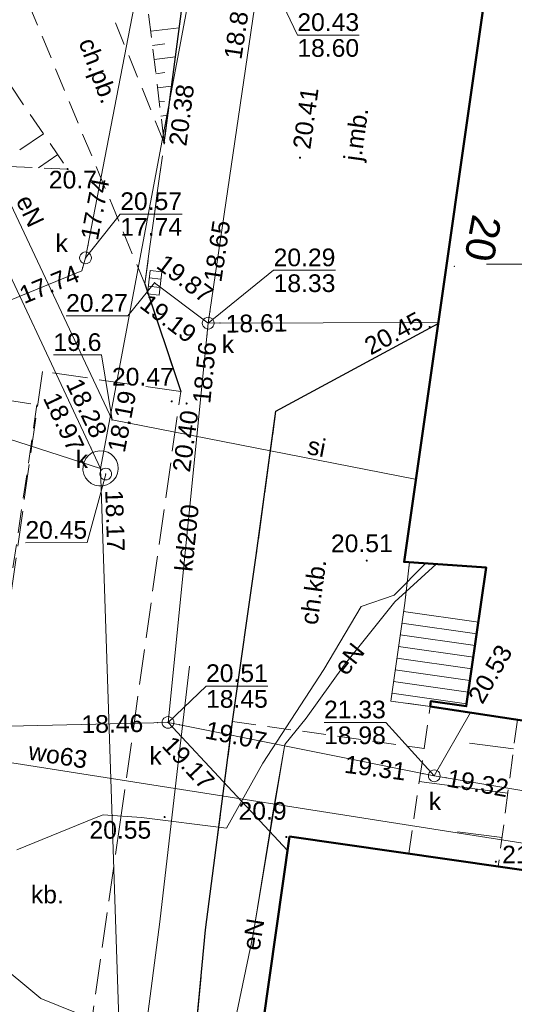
# Model space of a CAD drawing. Extents: x 7395144 to 7395446, y 6007497 to 6007827.
# Tile 35 of 62: x 7395278 to 7395299, y 6007619 to 6007660. Entities that reach past the tile are written whole.
import ezdxf
from ezdxf.enums import TextEntityAlignment as Align

# ---------------------------------------------------------------- set-up
doc = ezdxf.new("R2010")
doc.units = 0
doc.header["$PDSIZE"] = 0.75
doc.linetypes.add('PRZER2-1', pattern=[3, 2, -1])
doc.linetypes.add('PRZER3-1', pattern=[4, 3, -1])
doc.layers.get('0').update_dxf_attribs({"linetype": 'CONTINUOUS', "lineweight": 13})
for name, color, linetype, lineweight in [('GEPADR', 7, 'CONTINUOUS', 18), ('GEPADR_O', 7, 'CONTINUOUS', 18), ('GESBZO', 7, 'CONTINUOUS', 50), ('GESSCH', 7, 'CONTINUOUS', 18), ('GSLKRW', 7, 'CONTINUOUS', 25), ('GSPWPN', 7, 'CONTINUOUS', 13), ('GSPWPN_O', 7, 'CONTINUOUS', 13), ('GSPWPS', 7, 'CONTINUOUS', 13), ('GSPWPS_O', 7, 'CONTINUOUS', 13), ('GSSKOA', 7, 'PRZER3-1', 18), ('GSSKOA_O', 7, 'PRZER3-1', 18), ('GSSKOD', 7, 'PRZER2-1', 18), ('GSSKOD_O', 7, 'PRZER2-1', 18), ('GSSOTW', 7, 'PRZER3-1', 18), ('GSSOTW_O', 7, 'PRZER3-1', 18), ('GSSSPG', 7, 'PRZER2-1', 18), ('GSSZSN', 7, 'PRZER2-1', 18), ('GULSPR', 7, 'CONTINUOUS', 18), ('GULSPR_O', 7, 'CONTINUOUS', 18), ('GUPIWZ', 7, 'CONTINUOUS', 18), ('GUPIWZ_O', 7, 'CONTINUOUS', 18), ('GUPPRZ', 7, 'CONTINUOUS', 18), ('GUPPRZ_O', 7, 'CONTINUOUS', 18), ('GUSIKP', 7, 'CONTINUOUS', 18)]:
    doc.layers.add(name, color=color, linetype=linetype, lineweight=lineweight)
for name, color, linetype, lineweight, true_color in [('GULEPR', 1, 'CONTINUOUS', 18, 0xff0000), ('GULEPR_O', 1, 'CONTINUOUS', 18, 0xff0000), ('GULKPR', 7, 'CONTINUOUS', 18, 0x803300), ('GULKPR_O', 7, 'CONTINUOUS', 18, 0x803300), ('GULWPR', 5, 'CONTINUOUS', 18, 0x0000ff), ('GULWPR_O', 5, 'CONTINUOUS', 18, 0x0000ff), ('GUPKKS', 7, 'CONTINUOUS', 18, 0x803300), ('GUPKSD', 7, 'CONTINUOUS', 18, 0x803300), ('GUPKSD_O', 7, 'CONTINUOUS', 18, 0x803300)]:
    doc.layers.add(name, color=color, linetype=linetype, lineweight=lineweight, true_color=true_color)
doc.styles.add('GEO-INFO', font='arial.ttf')

# ---------------------------------------------------------------- blocks, each defined once
blk = doc.blocks.new('KOLO')
blk.add_hatch(color=0).paths.add_polyline_path([(-0.5, 0), (-0.482963, -0.12941), (-0.433013, -0.25), (-0.353553, -0.353553), (-0.25, -0.433013), (-0.12941, -0.482963), (0, -0.5), (0.12941, -0.482963), (0.25, -0.433013), (0.353553, -0.353553), (0.433013, -0.25), (0.482963, -0.12941), (0.5, 0), (0.482963, 0.12941), (0.433013, 0.25), (0.353553, 0.353553), (0.25, 0.433013), (0.12941, 0.482963), (0, 0.5), (-0.12941, 0.482963), (-0.25, 0.433013), (-0.353553, 0.353553), (-0.433013, 0.25), (-0.482963, 0.12941)])
blk = doc.blocks.new('POINT')
at = {"color": 0}
blk.add_point((0, 0), dxfattribs=at)
blk = doc.blocks.new('OKRAG_PELNY')
at = {"color": 0}
blk.add_lwpolyline([(0, 0.5), (0.12941, 0.482963), (0.25, 0.433013), (0.353553, 0.353553), (0.433013, 0.25), (0.482963, 0.12941), (0.5, 0), (0.482963, -0.12941), (0.433013, -0.25), (0.353553, -0.353553), (0.25, -0.433013), (0.12941, -0.482963), (0, -0.5), (-0.12941, -0.482963), (-0.25, -0.433013), (-0.353553, -0.353553), (-0.433013, -0.25), (-0.482963, -0.12941), (-0.5, 0), (-0.482963, 0.12941), (-0.433013, 0.25), (-0.353553, 0.353553), (-0.25, 0.433013), (-0.12941, 0.482963)], close=True, dxfattribs=at)
blk = doc.blocks.new('SUUS05')
at = {"color": 0}
blk.add_lwpolyline([(0.5, -0.25), (-0.5, -0.25), (-0.5, 0.25), (0.5, 0.25)], close=True, dxfattribs=at)
for points in [[(-0.175, -0.25), (-0.175, 0.25)], [(0.175, -0.25), (0.175, 0.25)]]:
    blk.add_lwpolyline(points, dxfattribs=at)

msp = doc.modelspace()

# ---------------------------------------------------------------- linework, layer by layer
at = {"color": 7, "linetype": 'Continuous', "lineweight": 13, "elevation": 100, "flags": 128}
msp.add_lwpolyline([(7395297.5, 6007650), (7395302.5, 6007650)], dxfattribs=at)
at = {"layer": 'GESBZO', "color": 7, "linetype": 'Continuous', "lineweight": 50, "elevation": 10.18}
for points in [[(7395298.31, 6007667.51), (7395322.46, 6007664.25), (7395322.52, 6007664.53), (7395328.46, 6007663.73), (7395327.55, 6007657.41), (7395308.92, 6007659.98), (7395305.44, 6007635.49), (7395317.07, 6007633.89), (7395316.69, 6007631.2), (7395323.62, 6007630.19), (7395323.31, 6007626.93), (7395295.11, 6007631.22), (7395295.14, 6007631.45), (7395296.64, 6007631.23), (7395297.49, 6007637.12), (7395294, 6007637.36)], [(7395289.14, 6007625.7), (7395316.2, 6007621.8), (7395315.35, 6007615.85), (7395313.97, 6007603.67), (7395286.58, 6007607.63)]]:
    msp.add_lwpolyline(points, close=True, dxfattribs=at)
at = {"layer": 'GESSCH', "color": 7, "linetype": 'Continuous', "lineweight": 18, "elevation": 10.18}
msp.add_lwpolyline([(7395295.11, 6007631.22), (7395293.436, 6007631.447), (7395294.029, 6007635.612), (7395294.23, 6007637.344), (7395297.49, 6007637.12), (7395297.206, 6007635.151), (7395296.789, 6007632.26), (7395296.64, 6007631.23), (7395295.14, 6007631.45)], close=True, dxfattribs=at)
at = {"layer": 'GESSCH', "color": 7, "linetype": 'Continuous', "lineweight": 18, "elevation": 10.18, "flags": 128}
for points in [[(7395293.977, 6007635.248), (7395297.155, 6007634.8)], [(7395293.907, 6007634.753), (7395297.084, 6007634.305)], [(7395293.836, 6007634.258), (7395297.012, 6007633.81)], [(7395293.766, 6007633.763), (7395296.941, 6007633.316)], [(7395293.695, 6007633.268), (7395296.87, 6007632.821)], [(7395293.625, 6007632.773), (7395296.798, 6007632.326)], [(7395293.554, 6007632.278), (7395296.727, 6007631.831)], [(7395293.484, 6007631.783), (7395296.655, 6007631.336)]]:
    msp.add_lwpolyline(points, dxfattribs=at)
at = {"layer": 'GSLKRW', "color": 7, "linetype": 'Continuous', "lineweight": 25, "elevation": 10.18}
for points in [[(7395283.82, 6007655.16), (7395284.96, 6007663.88)], [(7395283, 6007649.16), (7395284.52, 6007644.59)], [(7395284.943, 6007614.987), (7395285.57, 6007621.732), (7395286.723, 6007630.581), (7395287.725, 6007637.634), (7395288.56, 6007643.758), (7395295.448, 6007647.486)]]:
    msp.add_lwpolyline(points, dxfattribs=at)
at = {"layer": 'GSSKOA', "color": 7, "linetype": 'PRZER3-1', "lineweight": 18, "ltscale": 0.5, "elevation": 10.18}
msp.add_lwpolyline([(7395278.93, 6007605.14), (7395281.94, 6007626.21), (7395284.52, 6007644.59), (7395283, 6007649.16), (7395283.82, 6007655.16), (7395284.96, 6007663.88), (7395288.03, 6007663.82), (7395288.73, 6007665.54), (7395288.685, 6007665.559), (7395288.637, 6007666.029), (7395291.188, 6007665.668), (7395296.462, 6007664.921), (7395297.91, 6007664.715), (7395295.448, 6007647.486), (7395288.56, 6007643.758), (7395287.725, 6007637.634), (7395286.723, 6007630.581), (7395285.57, 6007621.732), (7395284.943, 6007614.987)], dxfattribs=at)
at = {"layer": 'GSSKOD', "color": 7, "linetype": 'PRZER2-1', "lineweight": 18, "ltscale": 0.5, "elevation": 10.18}
for points in [[(7395283, 6007649.16), (7395283.82, 6007655.16), (7395280.65, 6007662.96), (7395278.06, 6007661.07)], [(7395295.448, 6007647.486), (7395288.56, 6007643.758), (7395287.72, 6007637.63), (7395286.723, 6007630.581), (7395294.661, 6007629.469), (7395294.851, 6007629.441), (7395295.11, 6007631.22), (7395293.436, 6007631.447), (7395294.029, 6007635.612), (7395294.23, 6007637.344), (7395294, 6007637.36)]]:
    msp.add_lwpolyline(points, close=True, dxfattribs=at)
at = {"layer": 'GSSOTW', "color": 7, "linetype": 'PRZER3-1', "lineweight": 18, "ltscale": 0.5, "elevation": 10.18}
msp.add_lwpolyline([(7395284.52, 6007644.59), (7395278.65, 6007645.45), (7395276.08, 6007627.19), (7395273.07, 6007605.94), (7395278.93, 6007605.14), (7395281.94, 6007626.21)], close=True, dxfattribs=at)
at = {"layer": 'GSSSPG', "color": 7, "linetype": 'PRZER2-1', "lineweight": 18, "ltscale": 0.5, "elevation": 10.1}
msp.add_lwpolyline([(7395254.39, 6007656.29), (7395268.14, 6007654.47), (7395266.8, 6007645.83), (7395278.42, 6007644.03), (7395276.403, 6007630.301), (7395268.94, 6007631.53), (7395269.43, 6007634.77), (7395257.32, 6007636.67), (7395253.39, 6007643.39), (7395252.63, 6007644.69), (7395252.72, 6007645.27)], close=True, dxfattribs=at)
at = {"layer": 'GSSZSN', "color": 7, "linetype": 'PRZER2-1', "lineweight": 18, "ltscale": 0.5, "elevation": 10.06}
for points in [[(7395279.72, 6007654.04), (7395270.56, 6007654.44), (7395257.33, 6007656.2), (7395249.42, 6007664.79), (7395245.82, 6007673.78), (7395245.63, 6007678.81), (7395249.03, 6007703), (7395256.59, 6007745.94), (7395258.33, 6007745.64)], [(7395258.33, 6007745.64), (7395251.25, 6007702.81), (7395248.12, 6007679.12), (7395248.78, 6007672), (7395252.63, 6007664.56), (7395258.89, 6007657.66), (7395266.56, 6007656.22), (7395277.29, 6007657.6), (7395279.72, 6007654.04)], [(7395283.82, 6007655.16), (7395282.75, 6007664.01), (7395284.65, 6007665.32), (7395286.81, 6007665.31), (7395287.36, 6007666.13)], [(7395287.36, 6007666.13), (7395288.685, 6007665.559), (7395288.73, 6007665.54), (7395288.03, 6007663.82), (7395284.96, 6007663.88), (7395283.82, 6007655.16)], [(7395297.999, 6007624.423), (7395294.202, 6007624.97), (7395294.851, 6007629.441), (7395295.11, 6007631.22), (7395298.809, 6007630.657)], [(7395298.809, 6007630.657), (7395297.999, 6007624.423)]]:
    msp.add_lwpolyline(points, dxfattribs=at)
at = {"layer": 'GSSZSN', "color": 7, "linetype": 'Continuous', "lineweight": 18, "elevation": 10.06, "flags": 128}
for points in [[(7395283.248, 6007659.891), (7395284.458, 6007660.038)], [(7395283.321, 6007659.291), (7395283.849, 6007659.355)], [(7395283.393, 6007658.691), (7395284.296, 6007658.8)], [(7395283.466, 6007658.09), (7395283.84, 6007658.136)], [(7395283.538, 6007657.49), (7395284.134, 6007657.562)], [(7395283.611, 6007656.89), (7395283.832, 6007656.916)], [(7395283.683, 6007656.289), (7395283.972, 6007656.324)], [(7395283.756, 6007655.689), (7395283.824, 6007655.697)], [(7395278.697, 6007655.539), (7395277.696, 6007654.856)], [(7395279.301, 6007654.654), (7395278.481, 6007654.094)], [(7395298.648, 6007629.423), (7395296.784, 6007629.665)], [(7395298.404, 6007627.54), (7395294.646, 6007628.028)], [(7395298.16, 6007625.657), (7395296.266, 6007625.903)]]:
    msp.add_lwpolyline(points, dxfattribs=at)
at = {"layer": 'GULEPR', "color": 1, "linetype": 'Continuous', "lineweight": 18, "true_color": 0xff0000, "elevation": 10.14}
for points in [[(7395294.502, 6007640.87), (7395294.4, 6007640.88), (7395281.61, 6007643.39), (7395272.53, 6007662.69), (7395273.16, 6007667.74)], [(7395285.346, 6007616.087), (7395278.59, 6007618.821), (7395274.435, 6007622.255), (7395272.47, 6007624.185), (7395269.943, 6007626.507), (7395268.853, 6007627.82), (7395268.446, 6007631.411), (7395266.939, 6007642.626), (7395266.873, 6007643.197), (7395266.59, 6007645.629), (7395266.147, 6007649.419), (7395265.18, 6007656.274), (7395265.156, 6007656.917), (7395261.513, 6007658.668), (7395259.808, 6007659.487), (7395255.565, 6007662.044)], [(7395277.571, 6007625.139), (7395280.863, 6007626.484), (7395281.228, 6007626.614), (7395282.851, 6007626.512), (7395286.462, 6007626.057), (7395288.011, 6007628.811), (7395290.596, 6007632.789), (7395292.175, 6007635.472), (7395293.577, 6007635.951), (7395294.913, 6007637.297)], [(7395277.571, 6007625.139), (7395280.863, 6007626.484), (7395281.228, 6007626.614), (7395282.851, 6007626.512), (7395286.462, 6007626.057), (7395288.011, 6007628.811), (7395290.596, 6007632.789), (7395292.175, 6007635.472), (7395293.577, 6007635.951), (7395294.913, 6007637.297)], [(7395284.979, 6007604.777), (7395286.199, 6007614.847), (7395287.602, 6007621.544), (7395288.938, 6007629.602), (7395289.842, 6007630.721), (7395291.456, 6007632.971), (7395293.612, 6007635.669), (7395295.359, 6007637.267)], [(7395288.938, 6007629.602), (7395289.842, 6007630.721), (7395291.456, 6007632.971), (7395293.612, 6007635.669), (7395295.359, 6007637.267)], [(7395270.994, 6007568.595), (7395272.351, 6007571.811), (7395273.085, 6007572.741), (7395273.756, 6007573.446), (7395276.039, 6007575.316), (7395276.574, 6007576.358), (7395277.293, 6007578.995), (7395278.902, 6007585.176), (7395279.423, 6007587.441), (7395280.857, 6007595.184), (7395281.128, 6007602.579), (7395281.947, 6007608.723), (7395282.894, 6007616.414), (7395283.589, 6007621.748), (7395283.629, 6007622.08), (7395284.414, 6007628.833), (7395284.893, 6007632.936)], [(7395284.979, 6007604.777), (7395285.711, 6007610.804), (7395286.106, 6007614.079), (7395286.199, 6007614.847), (7395287.602, 6007621.544), (7395287.866, 6007623.192), (7395288.353, 6007626.252), (7395288.361, 6007626.295), (7395288.938, 6007629.602)]]:
    msp.add_lwpolyline(points, dxfattribs=at)
at = {"layer": 'GULKPR', "color": 36, "linetype": 'Continuous', "lineweight": 18, "true_color": 0x803300, "elevation": 10.14}
for points in [[(7395247.507, 6007605.684), (7395282.438, 6007601.762), (7395281.12, 6007641.33), (7395286.824, 6007671.681), (7395299.593, 6007720.632), (7395339.186, 6007716.495), (7395335.352, 6007685.722)], [(7395262.34, 6007642.35), (7395280.32, 6007649.72), (7395280.48, 6007650.27), (7395289.8, 6007698.53)], [(7395281.12, 6007641.33), (7395269.87, 6007665.35)], [(7395283.982, 6007630.542), (7395285.688, 6007647.497), (7395287.943, 6007662.933)], [(7395285.688, 6007647.497), (7395283.413, 6007649.214)], [(7395285.688, 6007647.497), (7395295.454, 6007647.53)], [(7395262.34, 6007642.35), (7395267.393, 6007630.16), (7395283.982, 6007630.542)], [(7395295.281, 6007628.276), (7395296.826, 6007630.959)], [(7395283.982, 6007630.542), (7395289.055, 6007625.099)], [(7395283.982, 6007630.542), (7395295.281, 6007628.276), (7395311.76, 6007625.512)]]:
    msp.add_lwpolyline(points, dxfattribs=at)
at = {"layer": 'GULSPR', "color": 7, "linetype": 'Continuous', "lineweight": 18, "elevation": 10.14}
msp.add_lwpolyline([(7395294.502, 6007640.87), (7395294.4, 6007640.88), (7395281.61, 6007643.39), (7395272.53, 6007662.69), (7395273.16, 6007667.74), (7395272.27, 6007667.88)], dxfattribs=at)
at = {"layer": 'GULWPR', "color": 5, "linetype": 'Continuous', "lineweight": 18, "true_color": 0x0000ff, "elevation": 10.14}
msp.add_lwpolyline([(7395301.309, 6007623.946), (7395301.47, 6007625.03), (7395274.82, 6007629.22), (7395276.97, 6007644.98), (7395273.58, 6007653.24), (7395269.29, 6007664.4), (7395269.35, 6007664.84)], dxfattribs=at)
at = {"layer": 'GUPPRZ_O', "color": 36, "linetype": 'Continuous', "lineweight": 9, "true_color": 0x803300, "elevation": 10.8, "flags": 128}
for points in [[(7395292.091, 6007659.732), (7395289.471, 6007659.73), (7395287.943, 6007662.933)], [(7395289.471, 6007659.73), (7395292.091, 6007659.732)], [(7395284.577, 6007652.13), (7395281.956, 6007652.128), (7395280.48, 6007650.27)], [(7395281.956, 6007652.128), (7395284.577, 6007652.13)], [(7395291.085, 6007649.743), (7395288.465, 6007649.741), (7395285.688, 6007647.497)], [(7395288.465, 6007649.741), (7395291.085, 6007649.743)], [(7395279.656, 6007647.813), (7395282.277, 6007647.815), (7395283.413, 6007649.214)], [(7395273.267, 6007643.013), (7395275.888, 6007643.015), (7395281.12, 6007641.33)], [(7395277.929, 6007638.174), (7395280.55, 6007638.176), (7395281.34, 6007641.09)], [(7395288.217, 6007632.089), (7395285.596, 6007632.086), (7395283.982, 6007630.542)], [(7395285.596, 6007632.086), (7395288.217, 6007632.089)], [(7395290.604, 6007630.543), (7395293.224, 6007630.545), (7395295.281, 6007628.276)], [(7395290.604, 6007630.543), (7395293.224, 6007630.545)]]:
    msp.add_lwpolyline(points, dxfattribs=at)
at = {"layer": 'GUPPRZ_O', "color": 1, "linetype": 'Continuous', "lineweight": 9, "true_color": 0xff0000, "elevation": 10.8, "flags": 128}
msp.add_lwpolyline([(7395279.12, 6007646.148), (7395281.158, 6007646.15), (7395281.61, 6007643.39)], dxfattribs=at)
at = {"layer": 'GUSIKP', "color": 36, "linetype": 'Continuous', "lineweight": 18, "true_color": 0x803300, "elevation": 10.14}
msp.add_lwpolyline([(7395281.87, 6007641.33), (7395281.85, 6007641.502), (7395281.791, 6007641.664), (7395281.697, 6007641.809), (7395281.572, 6007641.929), (7395281.423, 6007642.016), (7395281.258, 6007642.067), (7395281.085, 6007642.079), (7395280.914, 6007642.051), (7395280.755, 6007641.985), (7395280.614, 6007641.884), (7395280.501, 6007641.753), (7395280.42, 6007641.6), (7395280.377, 6007641.433), (7395280.373, 6007641.26), (7395280.409, 6007641.091), (7395280.483, 6007640.934), (7395280.59, 6007640.799), (7395280.726, 6007640.692), (7395280.883, 6007640.619), (7395281.052, 6007640.583), (7395281.225, 6007640.587), (7395281.392, 6007640.631), (7395281.545, 6007640.712), (7395281.675, 6007640.826), (7395281.776, 6007640.966), (7395281.842, 6007641.126), (7395281.869, 6007641.297)], close=True, dxfattribs=at)

# ---------------------------------------------------------------- block references
at = {"layer": 'GEPADR', "color": 7, "lineweight": 18}
msp.add_blockref('POINT', (7395296.136, 6007649.915, 10.28), dxfattribs=at)
at = {"layer": 'GSPWPN', "color": 7, "lineweight": 13, "xscale": 0.09, "yscale": 0.09}
for p in [(7395279.72, 6007654.04, 10.08), (7395289.005, 6007625.674, 10.08)]:
    msp.add_blockref('KOLO', p, dxfattribs=at)
at = {"layer": 'GSPWPS', "color": 7, "lineweight": 13, "xscale": 0.09, "yscale": 0.09}
for p in [(7395283.82, 6007655.16, 10.08), (7395289.582, 6007654.527, 10.08), (7395295.088, 6007647.333, 10.08), (7395284.14, 6007644.174, 10.08), (7395284.771, 6007644.086, 10.08), (7395292.418, 6007637.413, 10.08), (7395283.835, 6007626.524, 10.08), (7395297.897, 6007624.627, 10.08)]:
    msp.add_blockref('KOLO', p, dxfattribs=at)
at = {"layer": 'GUPIWZ', "color": 7, "lineweight": 18, "xscale": 0.5, "yscale": 0.5}
msp.add_blockref('OKRAG_PELNY', (7395281.34, 6007641.09, 10.18), dxfattribs=at)
at = {"layer": 'GUPKKS', "color": 36, "lineweight": 18, "true_color": 0x803300, "rotation": 263.2157618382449}
msp.add_blockref('SUUS05', (7395283.413, 6007649.214, 10.16), dxfattribs=at)
at = {"layer": 'GUPKSD', "color": 36, "lineweight": 18, "true_color": 0x803300, "xscale": 0.5, "yscale": 0.5}
for p in [(7395280.48, 6007650.27, 10.16), (7395285.688, 6007647.497, 10.16), (7395283.982, 6007630.542, 10.16), (7395295.281, 6007628.276, 10.16)]:
    msp.add_blockref('OKRAG_PELNY', p, dxfattribs=at)
at = {"layer": 'GUPPRZ', "color": 36, "lineweight": 18, "true_color": 0x803300}
for p in [(7395280.583, 6007650.803, 10.16), (7395280.48, 6007650.27, 10.16), (7395280.365, 6007649.874, 10.16), (7395283.413, 6007649.214, 10.16), (7395283.634, 6007649.047, 10.16), (7395285.279, 6007647.806, 10.16), (7395285.758, 6007647.992, 10.16), (7395285.688, 6007647.497, 10.16), (7395286.193, 6007647.499, 10.16), (7395285.633, 6007647.001, 10.16), (7395280.715, 6007642.195, 10.16), (7395280.804, 6007642.005, 10.16), (7395281.259, 6007642.067, 10.16), (7395281.12, 6007641.33, 10.16), (7395281.34, 6007641.09, 10.16), (7395281.145, 6007640.585, 10.16), (7395283.546, 6007630.532, 10.16), (7395283.982, 6007630.542, 10.16), (7395284.311, 6007630.189, 10.16), (7395284.456, 6007630.447, 10.16), (7395295.531, 6007628.71, 10.16), (7395294.805, 6007628.372, 10.16), (7395295.281, 6007628.276, 10.16), (7395295.779, 6007628.193, 10.16)]:
    msp.add_blockref('POINT', p, dxfattribs=at)
at = {"layer": 'GUPPRZ', "color": 1, "lineweight": 18, "true_color": 0xff0000}
msp.add_blockref('POINT', (7395281.61, 6007643.39, 10.16), dxfattribs=at)

# ---------------------------------------------------------------- texts
at = {"layer": 'GEPADR_O', "color": 7, "linetype": 'Continuous', "lineweight": 0, "style": 'GEO-INFO'}
msp.add_text('20', height=1.25, rotation=259.2051, dxfattribs=at).set_placement((7395297.349, 6007651.098, 10.8), align=Align.MIDDLE)
at = {"layer": 'GSPWPN_O', "color": 7, "linetype": 'Continuous', "lineweight": 0, "style": 'GEO-INFO'}
msp.add_text('20.7', height=0.75, dxfattribs=at).set_placement((7395278.925, 6007652.991, 10.8), align=Align.BOTTOM_LEFT)
msp.add_text('20.9', height=0.75, rotation=0.0456, dxfattribs=at).set_placement((7395287.995, 6007626.785, 10.8), align=Align.MIDDLE)
at = {"layer": 'GSPWPS_O', "color": 7, "linetype": 'Continuous', "lineweight": 0, "style": 'GEO-INFO'}
for s, rotation, p in [('20.38', 82.5517, (7395284.554, 6007656.333, 10.8)), ('20.41', 82.2178, (7395289.826, 6007656.203, 10.8)), ('20.45', 28.4257, (7395293.559, 6007647.073, 10.8)), ('20.47', 0.0456, (7395282.915, 6007645.224, 10.8)), ('20.40', 82.0096, (7395284.72, 6007642.488, 10.8)), ('20.51', 0.0456, (7395292.208, 6007638.148, 10.8)), ('20.55', 0.0456, (7395281.958, 6007625.981, 10.8)), ('21.47', 0.0456, (7395299.473, 6007624.937, 10.8))]:
    msp.add_text(s, height=0.75, rotation=rotation, dxfattribs=at).set_placement(p, align=Align.MIDDLE)
at = {"layer": 'GSSKOA_O', "color": 7, "linetype": 'Continuous', "lineweight": 0, "style": 'GEO-INFO'}
msp.add_text('j.mb.', height=0.75, rotation=82.2178, dxfattribs=at).set_placement((7395292.055, 6007655.507, 10.8), align=Align.MIDDLE)
at = {"layer": 'GSSKOD_O', "color": 7, "linetype": 'Continuous', "lineweight": 0, "style": 'GEO-INFO'}
for s, rotation, p in [('ch.pb.', 290.5166, (7395280.94, 6007658.19, 10.8)), ('ch.kb.', 82.1, (7395290.13, 6007636.09, 10.8))]:
    msp.add_text(s, height=0.75, rotation=rotation, dxfattribs=at).set_placement(p, align=Align.MIDDLE)
at = {"layer": 'GSSOTW_O', "color": 7, "linetype": 'Continuous', "lineweight": 0, "style": 'GEO-INFO'}
msp.add_text('kb.', height=0.75, dxfattribs=at).set_placement((7395278.86, 6007623.25, 10.8), align=Align.MIDDLE)
at = {"layer": 'GULEPR_O', "color": 1, "linetype": 'Continuous', "lineweight": 0, "true_color": 0xff0000, "style": 'GEO-INFO'}
for rotation, p in [(295.3014, (7395278.131, 6007652.261, 10.8)), (51.6118, (7395291.673, 6007633.24, 10.8)), (80.8327, (7395287.603, 6007621.543, 10.8))]:
    msp.add_text('eN', height=0.75, rotation=rotation, dxfattribs=at).set_placement(p, align=Align.MIDDLE)
at = {"layer": 'GULKPR_O', "color": 36, "linetype": 'Continuous', "lineweight": 0, "true_color": 0x803300, "style": 'GEO-INFO'}
msp.add_text('kd200', height=0.75, rotation=84.2704, dxfattribs=at).set_placement((7395284.764, 6007638.381, 10.8), align=Align.MIDDLE)
at = {"layer": 'GULSPR_O', "color": 7, "linetype": 'Continuous', "lineweight": 0, "style": 'GEO-INFO'}
msp.add_text('si', height=0.75, rotation=349.1594, dxfattribs=at).set_placement((7395290.296, 6007642.257, 10.8), align=Align.MIDDLE)
at = {"layer": 'GULWPR_O', "color": 5, "linetype": 'Continuous', "lineweight": 0, "true_color": 0x0000ff, "style": 'GEO-INFO'}
msp.add_text('wo63', height=0.75, rotation=350.8783, dxfattribs=at).set_placement((7395279.312, 6007629.146, 10.8), align=Align.MIDDLE)
at = {"layer": 'GUPIWZ_O', "color": 7, "linetype": 'Continuous', "lineweight": 0, "style": 'GEO-INFO'}
msp.add_text('k', height=0.75, dxfattribs=at).set_placement((7395280.59, 6007641.34, 10.8), align=Align.RIGHT)
at = {"layer": 'GUPKSD_O', "color": 36, "linetype": 'Continuous', "lineweight": 0, "true_color": 0x803300, "style": 'GEO-INFO'}
msp.add_text('k', height=0.75, dxfattribs=at).set_placement((7395279.73, 6007650.52, 10.8), align=Align.RIGHT)
for p in [(7395286.526, 6007646.621, 10.8), (7395283.452, 6007629.143, 10.8), (7395295.313, 6007627.214, 10.8)]:
    msp.add_text('k', height=0.75, rotation=0.0456, dxfattribs=at).set_placement(p, align=Align.MIDDLE)
at = {"layer": 'GUPPRZ_O', "color": 36, "linetype": 'Continuous', "lineweight": 0, "true_color": 0x803300, "style": 'GEO-INFO'}
for s, rotation, p in [('18.86', 81.4056, (7395286.919, 6007660.014, 10.8)), ('17.74', 79.1138, (7395280.881, 6007652.337, 10.8)), ('18.65', 81.4056, (7395286.064, 6007650.558, 10.8)), ('19.87', 322.8034, (7395284.707, 6007649.384, 10.8)), ('17.74', 22.391, (7395278.941, 6007649.149, 10.8)), ('19.19', 322.8034, (7395283.998, 6007647.699, 10.8)), ('18.61', 1.1916, (7395287.738, 6007647.494, 10.8)), ('18.56', 84.2704, (7395285.529, 6007645.398, 10.8)), ('18.28', 295.3014, (7395280.532, 6007643.891, 10.8)), ('18.97', 295.3014, (7395279.561, 6007643.296, 10.8)), ('18.19', 79.1138, (7395282.022, 6007643.325, 10.8)), ('18.17', 271.8101, (7395281.734, 6007639.106, 10.8)), ('20.53', 60.2062, (7395297.652, 6007632.601, 10.8)), ('18.46', 1.1916, (7395281.619, 6007630.488, 10.8)), ('19.07', 348.5865, (7395286.871, 6007629.983, 10.8)), ('19.17', 313.0631, (7395284.849, 6007628.824, 10.8)), ('19.31', 352.5972, (7395292.782, 6007628.614, 10.8)), ('19.32', 349.7324, (7395297.13, 6007627.966, 10.8))]:
    msp.add_text(s, height=0.75, rotation=rotation, dxfattribs=at).set_placement(p, align=Align.MIDDLE)
for s, p in [('20.43', (7395289.471, 6007659.903, 10.8)), ('18.60', (7395289.471, 6007658.808, 10.8)), ('20.57', (7395281.956, 6007652.301, 10.8)), ('17.74', (7395281.957, 6007651.206, 10.8)), ('20.29', (7395288.465, 6007649.913, 10.8)), ('18.33', (7395288.465, 6007648.818, 10.8)), ('20.51', (7395285.596, 6007632.259, 10.8)), ('18.45', (7395285.597, 6007631.164, 10.8)), ('21.33', (7395290.603, 6007630.715, 10.8)), ('18.98', (7395290.604, 6007629.62, 10.8))]:
    msp.add_text(s, height=0.75, rotation=0.0456, dxfattribs=at).set_placement(p)
for s, p in [('20.27', (7395280.966, 6007648.356, 10.8)), ('20.45', (7395279.239, 6007638.718, 10.8))]:
    msp.add_text(s, height=0.75, rotation=0.0456, dxfattribs=at).set_placement(p, align=Align.MIDDLE_CENTER)
at = {"layer": 'GUPPRZ_O', "color": 1, "linetype": 'Continuous', "lineweight": 0, "true_color": 0xff0000, "style": 'GEO-INFO'}
msp.add_text('19.6', height=0.75, rotation=0.0456, dxfattribs=at).set_placement((7395280.138, 6007646.692, 10.8), align=Align.MIDDLE_CENTER)

doc.saveas('drawing.dxf')
